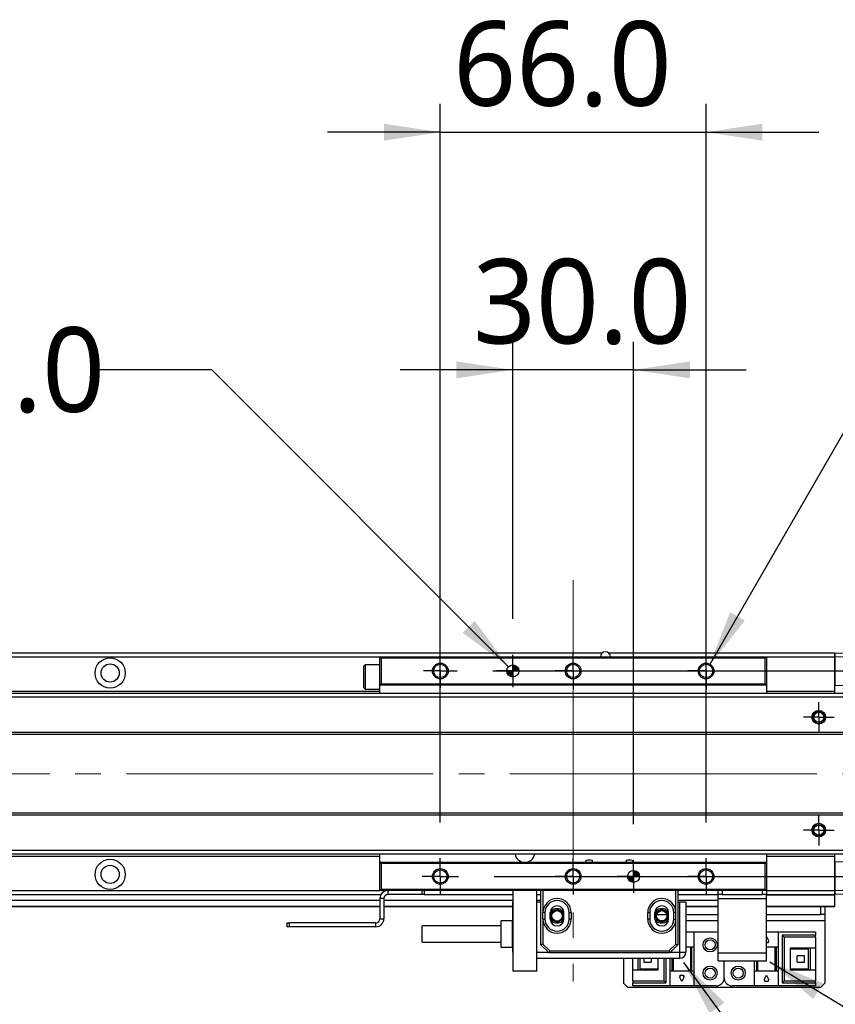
# Model space of a CAD drawing. Header units: millimetres. Extents: x 35 to 2905, y -50 to 2044.
# Tile 14 of 27: x 1170 to 1373, y 1493 to 1737. Entities that reach past the tile are written whole.
import ezdxf

# ---------------------------------------------------------------- set-up
doc = ezdxf.new("R2010")
doc.units = ezdxf.units.MM
doc.header["$LTSCALE"] = 7
doc.linetypes.add('SLD-Center', pattern=[19.05, 15.24, -1.27, 1.27, -1.27])
doc.linetypes.add('SLD-Solid', pattern=[0])
doc.layers.add('DIMNS', color=7, linetype='SLD-Solid')
doc.styles.add('SLDTEXTSTYLE13', font='MSYH.TTC')
doc.styles.get("Standard").update_dxf_attribs({"font": 'MSYH.TTC'})
doc.dimstyles.new('SLDDIMSTYLE1', dxfattribs={"dimtxt": 21, "dimasz": 14, "dimexe": 0, "dimexo": 0.0625, "dimgap": 5.25, "dimtad": 2, "dimdec": 1, "dimrnd": 1e-09, "dimzin": 4, "dimdsep": 46, "dimtxsty": 'SLDTEXTSTYLE13', "dimsah": 1, "dimcen": 0.09, "dimadec": 0, "dimazin": 1, "dimtfac": 1, "dimtdec": 1, "dimtofl": 0, "dimtmove": 0, "dimatfit": 3, "dimfxl": 0, "dimfrac": 2, "dimtolj": 1, "dimtzin": 12, "dimarcsym": 0})
doc.dimstyles.new('SLDDIMSTYLE2', dxfattribs={"dimtxt": 21, "dimasz": 14, "dimexe": 0, "dimexo": 0.0625, "dimgap": 5.25, "dimtad": 2, "dimdec": 1, "dimrnd": 1e-09, "dimzin": 4, "dimdsep": 46, "dimtxsty": 'SLDTEXTSTYLE13', "dimsah": 1, "dimcen": 0.09, "dimadec": 0, "dimazin": 1, "dimtfac": 1, "dimtdec": 1, "dimtmove": 0, "dimatfit": 0, "dimfxl": 0, "dimfrac": 2, "dimtolj": 1, "dimtzin": 12, "dimarcsym": 0})
doc.dimstyles.new('SLDDIMSTYLE3', dxfattribs={"dimtxt": 0.18, "dimasz": 14, "dimexe": 0, "dimexo": 0.0625, "dimgap": 0, "dimtad": 0, "dimtih": 1, "dimtoh": 1, "dimdec": 0, "dimrnd": 1e-09, "dimzin": 0, "dimdsep": 46, "dimtxsty": 'Standard', "dimsah": 1, "dimcen": 0.09, "dimadec": 0, "dimazin": 0, "dimtfac": 14, "dimtdec": 0, "dimtofl": 0, "dimtmove": 0, "dimatfit": 3, "dimfxl": 0, "dimfrac": 2, "dimtolj": 1, "dimtzin": 0, "dimarcsym": 0})
doc.dimstyles.new('SLDDIMSTYLE5', dxfattribs={"dimtxt": 21, "dimasz": 14, "dimexe": 0, "dimexo": 0.0625, "dimgap": 5.25, "dimtad": 0, "dimtih": 1, "dimtoh": 1, "dimdec": 1, "dimrnd": 1e-09, "dimzin": 4, "dimdsep": 46, "dimtxsty": 'SLDTEXTSTYLE13', "dimsah": 1, "dimcen": 0, "dimadec": 0, "dimazin": 1, "dimtfac": 1, "dimtdec": 1, "dimtofl": 0, "dimtmove": 0, "dimatfit": 3, "dimfxl": 0, "dimfrac": 2, "dimtolj": 1, "dimtzin": 12, "dimarcsym": 0})
doc.dimstyles.new('SLDDIMSTYLE6', dxfattribs={"dimtxt": 21, "dimasz": 14, "dimexe": 0, "dimexo": 0.0625, "dimgap": 5.25, "dimtad": 0, "dimtih": 1, "dimtoh": 1, "dimdec": 6, "dimrnd": 1e-09, "dimzin": 12, "dimdsep": 46, "dimtxsty": 'SLDTEXTSTYLE13', "dimsah": 1, "dimcen": 0, "dimadec": 0, "dimazin": 3, "dimtfac": 1, "dimtdec": 1, "dimtofl": 0, "dimtmove": 0, "dimatfit": 3, "dimfxl": 0, "dimfrac": 2, "dimtolj": 1, "dimtzin": 12, "dimarcsym": 0})

# ---------------------------------------------------------------- blocks, each defined once
blk = doc.blocks.new('_D_10')
at = {"layer": 'DIMNS'}
for p, q in [((1478.37, 1575.65), (1478.37, 1603.65)), ((1287.82, 1575.65), (1485.37, 1575.65)), ((1478.37, 1575.65), (1478.37, 1524.65)), ((1288.12, 1524.65), (1485.37, 1524.65)), ((1478.37, 1524.65), (1478.37, 1496.65))]:
    blk.add_line(p, q, dxfattribs=at)
for points in [[(1478.37, 1575.65), (1480.47, 1589.65), (1476.27, 1589.65)], [(1478.37, 1524.65), (1476.27, 1510.65), (1480.47, 1510.65)]]:
    blk.add_solid(points, dxfattribs=at)
at = {"layer": 'DIMNS', "insert": (1450.82, 1523.23), "char_height": 21, "attachment_point": 1, "rotation": 90, "style": 'SLDTEXTSTYLE13'}
blk.add_mtext('51.0', dxfattribs=at)
blk = doc.blocks.new('_D_11')
at = {"layer": 'DIMNS'}
for p, q in [((1292.74, 1588.58), (1292.74, 1657.4)), ((1322.74, 1537.58), (1322.74, 1657.4)), ((1292.74, 1650.4), (1264.74, 1650.4)), ((1322.74, 1650.4), (1292.74, 1650.4)), ((1322.74, 1650.4), (1350.74, 1650.4))]:
    blk.add_line(p, q, dxfattribs=at)
for points in [[(1292.74, 1650.4), (1278.74, 1652.5), (1278.74, 1648.3)], [(1322.74, 1650.4), (1336.74, 1648.3), (1336.74, 1652.5)]]:
    blk.add_solid(points, dxfattribs=at)
at = {"layer": 'DIMNS', "insert": (1282.85, 1677.95), "char_height": 21, "attachment_point": 1, "style": 'SLDTEXTSTYLE13'}
blk.add_mtext('30.0', dxfattribs=at)
blk = doc.blocks.new('_D_12')
at = {"layer": 'DIMNS'}
for p, q in [((1274.74, 1538.03), (1274.74, 1716.41)), ((1340.74, 1538.03), (1340.74, 1716.41)), ((1274.74, 1709.41), (1246.74, 1709.41)), ((1274.74, 1709.41), (1340.74, 1709.41)), ((1340.74, 1709.41), (1368.74, 1709.41))]:
    blk.add_line(p, q, dxfattribs=at)
for points in [[(1274.74, 1709.41), (1260.74, 1711.51), (1260.74, 1707.31)], [(1340.74, 1709.41), (1354.74, 1707.31), (1354.74, 1711.51)]]:
    blk.add_solid(points, dxfattribs=at)
at = {"layer": 'DIMNS', "insert": (1277.96, 1736.97), "char_height": 21, "attachment_point": 1, "style": 'SLDTEXTSTYLE13'}
blk.add_mtext('66.0', dxfattribs=at)
blk = doc.blocks.new('SW_SYMBOL_HOLE_DEPTH')
at = {"layer": 'DIMNS', "color": 0}
for p, q in [((0, 6125), (5600, 6125)), ((2800, 6125), (2800, 525)), ((700, 3885), (2800, 525)), ((4900, 3885), (2800, 525))]:
    blk.add_line(p, q, dxfattribs=at)
blk = doc.blocks.new('_D_13')
at = {"layer": 'DIMNS'}
for p, q in [((1217.99, 1650.4), (1189.99, 1650.4)), ((1291.68, 1576.71), (1217.99, 1650.4))]:
    blk.add_line(p, q, dxfattribs=at)
blk.add_solid([(1291.68, 1576.71), (1283.27, 1588.09), (1280.3, 1585.12)], dxfattribs=at)
at = {"layer": 'DIMNS', "xscale": 0.003936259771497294, "yscale": 0.003936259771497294, "zscale": 0.003936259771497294}
blk.add_blockref('SW_SYMBOL_HOLE_DEPTH', (1115.04, 1636.49), dxfattribs=at)
at = {"layer": 'DIMNS', "char_height": 21, "attachment_point": 1, "style": 'SLDTEXTSTYLE13'}
for s, insert in [('2X ', (956.07, 1660.97)), ('%%c', (995.56, 1660.77)), (' 3.0 H7', (1028.01, 1660.97)), (' 5.0', (1145.78, 1660.97))]:
    blk.add_mtext(s, dxfattribs=dict(at, insert=insert))
blk = doc.blocks.new('_D_14')
at = {"layer": 'DIMNS'}
for p, q in [((1341.57, 1577.07), (1383.9, 1650.4)), ((1383.9, 1650.4), (1411.9, 1650.4))]:
    blk.add_line(p, q, dxfattribs=at)
blk.add_solid([(1341.57, 1577.07), (1350.39, 1588.15), (1346.75, 1590.25)], dxfattribs=at)
at = {"layer": 'DIMNS', "xscale": 0.003936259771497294, "yscale": 0.003936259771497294, "zscale": 0.003936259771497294}
blk.add_blockref('SW_SYMBOL_HOLE_DEPTH', (1499.49, 1636.49), dxfattribs=at)
at = {"layer": 'DIMNS', "char_height": 21, "attachment_point": 1, "style": 'SLDTEXTSTYLE13'}
for s, insert in [('6X  M4', (1411.9, 1660.97)), (' 8.0', (1530.23, 1660.97))]:
    blk.add_mtext(s, dxfattribs=dict(at, insert=insert))
blk = doc.blocks.new('_D_15')
at = {"layer": 'DIMNS', "color": 7}
for p, q in [((837.74, 1498.56), (837.74, 1352.37)), ((1307.74, 1489.7), (1307.74, 1352.37)), ((837.74, 1359.37), (1307.74, 1359.37))]:
    blk.add_line(p, q, dxfattribs=at)
for points in [[(837.74, 1359.37), (851.74, 1357.27), (851.74, 1361.47)], [(1307.74, 1359.37), (1293.74, 1361.47), (1293.74, 1357.27)]]:
    blk.add_solid(points, dxfattribs=at)
at = {"layer": 'DIMNS', "color": 7, "insert": (1039.58, 1386.93), "char_height": 21, "attachment_point": 1, "style": 'SLDTEXTSTYLE13'}
blk.add_mtext('470.0', dxfattribs=at)
blk = doc.blocks.new('SW_CENTERMARKSYMBOL_1')
at = {"layer": 'DIMNS', "color": 0}
for p, q in [((0, 2.54), (0, 3.79)), ((0, 0), (0, 2.54)), ((-2.54, 0), (-3.79, 0)), ((0, 0), (-2.54, 0)), ((0, 0), (0, -2.54)), ((0, 0), (2.54, 0)), ((2.54, 0), (3.79, 0)), ((0, -2.54), (0, -3.79))]:
    blk.add_line(p, q, dxfattribs=at)
blk = doc.blocks.new('SW_CENTERMARKSYMBOL_3')
at = {"layer": 'DIMNS', "color": 0}
for p, q in [((0, 2.54), (0, 3.79)), ((0, 0), (0, 2.54)), ((-2.54, 0), (-3.79, 0)), ((0, 0), (-2.54, 0)), ((0, 0), (0, -2.54)), ((0, 0), (2.54, 0)), ((2.54, 0), (3.79, 0)), ((0, -2.54), (0, -3.79))]:
    blk.add_line(p, q, dxfattribs=at)
blk = doc.blocks.new('SW_CENTERMARKSYMBOL_4')
at = {"layer": 'DIMNS', "color": 0}
for p, q in [((0, 2.54), (0, 4.19)), ((0, 0), (0, 2.54)), ((-2.54, 0), (-4.19, 0)), ((0, 0), (-2.54, 0)), ((0, 0), (0, -2.54)), ((0, 0), (2.54, 0)), ((2.54, 0), (4.19, 0)), ((0, -2.54), (0, -4.19))]:
    blk.add_line(p, q, dxfattribs=at)
blk = doc.blocks.new('SW_CENTERMARKSYMBOL_5')
at = {"layer": 'DIMNS', "color": 0}
for p, q in [((0, 2.54), (0, 4.04)), ((0, 0), (0, 2.54)), ((-2.54, 0), (-4.04, 0)), ((0, 0), (-2.54, 0)), ((0, 0), (0, -2.54)), ((0, 0), (2.54, 0)), ((2.54, 0), (4.04, 0)), ((0, -2.54), (0, -4.04))]:
    blk.add_line(p, q, dxfattribs=at)
blk = doc.blocks.new('SW_CENTERMARKSYMBOL_6')
at = {"layer": 'DIMNS', "color": 0}
for p, q in [((0, 2.54), (0, 4.49)), ((0, 0), (0, 2.54)), ((-2.54, 0), (-4.49, 0)), ((0, 0), (-2.54, 0)), ((0, 0), (0, -2.54)), ((0, 0), (2.54, 0)), ((2.54, 0), (4.49, 0)), ((0, -2.54), (0, -4.49))]:
    blk.add_line(p, q, dxfattribs=at)
blk = doc.blocks.new('SW_CENTERMARKSYMBOL_7')
at = {"layer": 'DIMNS', "color": 0}
for p, q in [((0, 2.54), (0, 4.49)), ((0, 0), (0, 2.54)), ((-2.54, 0), (-4.49, 0)), ((0, 0), (-2.54, 0)), ((0, 0), (0, -2.54)), ((0, 0), (2.54, 0)), ((2.54, 0), (4.49, 0)), ((0, -2.54), (0, -4.49))]:
    blk.add_line(p, q, dxfattribs=at)
blk = doc.blocks.new('SW_CENTERMARKSYMBOL_8')
at = {"layer": 'DIMNS', "color": 0}
for p, q in [((0, 2.54), (0, 4.49)), ((0, 0), (0, 2.54)), ((-2.54, 0), (-4.49, 0)), ((0, 0), (-2.54, 0)), ((0, 0), (0, -2.54)), ((0, 0), (2.54, 0)), ((2.54, 0), (4.49, 0)), ((0, -2.54), (0, -4.49))]:
    blk.add_line(p, q, dxfattribs=at)
blk = doc.blocks.new('SW_CENTERMARKSYMBOL_9')
at = {"layer": 'DIMNS', "color": 0}
for p, q in [((0, 2.54), (0, 4.49)), ((0, 0), (0, 2.54)), ((-2.54, 0), (-4.49, 0)), ((0, 0), (-2.54, 0)), ((0, 0), (0, -2.54)), ((0, 0), (2.54, 0)), ((2.54, 0), (4.49, 0)), ((0, -2.54), (0, -4.49))]:
    blk.add_line(p, q, dxfattribs=at)
blk = doc.blocks.new('SW_CENTERMARKSYMBOL_10')
at = {"layer": 'DIMNS', "color": 0}
for p, q in [((0, 2.54), (0, 4.04)), ((0, 0), (0, 2.54)), ((-2.54, 0), (-4.04, 0)), ((0, 0), (-2.54, 0)), ((0, 0), (0, -2.54)), ((0, 0), (2.54, 0)), ((2.54, 0), (4.04, 0)), ((0, -2.54), (0, -4.04))]:
    blk.add_line(p, q, dxfattribs=at)
blk = doc.blocks.new('SW_CENTERMARKSYMBOL_11')
at = {"layer": 'DIMNS', "color": 0}
for p, q in [((0, 2.54), (0, 4.49)), ((0, 0), (0, 2.54)), ((-2.54, 0), (-4.49, 0)), ((0, 0), (-2.54, 0)), ((0, 0), (0, -2.54)), ((0, 0), (2.54, 0)), ((2.54, 0), (4.49, 0)), ((0, -2.54), (0, -4.49))]:
    blk.add_line(p, q, dxfattribs=at)
blk = doc.blocks.new('SW_DOWELSYMBOL_0')
at = {"linetype": 'SLD-Solid', "lineweight": 18}
h = blk.add_hatch(color=0, dxfattribs=at)
edge = h.paths.add_edge_path(flags=0)
edge.add_arc((0, 0), 1.5, 180, 270)
edge.add_line((0, -1.5), (0, 0))
edge.add_line((0, 0), (-1.5, 0))
h = blk.add_hatch(color=0, dxfattribs=at)
edge = h.paths.add_edge_path(flags=0)
edge.add_arc((0, 0), 1.5, 0, 90)
edge.add_line((0, 1.5), (0, 0))
edge.add_line((0, 0), (1.5, 0))
at = {"layer": 'DIMNS', "color": 0}
blk.add_circle((0, 0), 1.5, dxfattribs=at)
blk = doc.blocks.new('SW_DOWELSYMBOL_1')
at = {"linetype": 'SLD-Solid', "lineweight": 18}
h = blk.add_hatch(color=0, dxfattribs=at)
edge = h.paths.add_edge_path(flags=0)
edge.add_arc((0, 0), 1.5, 180, 270)
edge.add_line((0, -1.5), (0, 0))
edge.add_line((0, 0), (-1.5, 0))
h = blk.add_hatch(color=0, dxfattribs=at)
edge = h.paths.add_edge_path(flags=0)
edge.add_arc((0, 0), 1.5, 0, 90)
edge.add_line((0, 1.5), (0, 0))
edge.add_line((0, 0), (1.5, 0))
at = {"layer": 'DIMNS', "color": 0}
blk.add_circle((0, 0), 1.5, dxfattribs=at)

msp = doc.modelspace()

# ---------------------------------------------------------------- linework, layer by layer
at = {"color": 7, "linetype": 'SLD-Solid', "lineweight": 25}
for p, q in [((846.4941307, 1580.1455366), (1314.994119, 1580.1455366)), ((1259.74413, 1579.1455364), (1260.0441201, 1578.8455369)), ((1259.74413, 1579.1455364), (1355.7441159, 1579.1455364)), ((1259.74413, 1572.1455372), (1259.74413, 1579.1455364)), ((1316.4941295, 1580.1455366), (1372.7441354, 1580.1455366)), ((1355.4441257, 1578.8455369), (1355.7441159, 1579.1455364)), ((1355.7441159, 1579.1455364), (1355.7441159, 1572.1455372)), ((1372.7441354, 1579.1455364), (1372.7441354, 1580.1455366)), ((1372.7441354, 1580.1455366), (1381.9580897, 1579.9847065)), ((1372.7441354, 1580.1455366), (1372.7441354, 1579.1456873)), ((1381.9580897, 1578.9848591), (1372.7441354, 1579.1456873)), ((1372.7441354, 1579.1456873), (1372.7441354, 1572.1452335)), ((1372.7441354, 1572.1452335), (1372.7441354, 1579.1455364)), ((1256.0441269, 1577.145538), (1255.7441219, 1576.8455366)), ((1255.7441219, 1571.4455365), (1255.7441219, 1576.8455366)), ((1259.74413, 1577.145538), (1256.0441269, 1577.145538)), ((1256.0441269, 1577.145538), (1256.0441269, 1571.1463137)), ((1260.0441201, 1578.8455369), (1260.0441201, 1572.4455366)), ((1355.4441257, 1578.8455369), (1260.0441201, 1578.8455369)), ((1355.4441257, 1572.4455366), (1355.4441257, 1578.8455369)), ((1259.74413, 1572.1455372), (1260.0441201, 1572.4455366)), ((1355.7441159, 1572.1455372), (1259.74413, 1572.1455372)), ((1259.74413, 1570.1455368), (1259.74413, 1572.1455372)), ((1260.0441201, 1572.4455366), (1355.4441257, 1572.4455366)), ((1355.4441257, 1572.4455366), (1355.7441159, 1572.1455372)), ((1355.7441159, 1572.1455372), (1355.7441159, 1570.1455368)), ((1372.7441354, 1570.1455368), (1372.7441354, 1572.1452335)), ((1372.7441354, 1572.1452335), (1381.9580897, 1571.9844016)), ((764.9941369, 1570.1455368), (1380.4941102, 1570.1455368)), ((885.7441171, 1570.6455378), (1259.74413, 1570.6455378)), ((1255.7441219, 1571.4455365), (1256.0441269, 1571.145537)), ((1256.0441269, 1571.1463137), (1256.0441269, 1571.145537)), ((1256.0441269, 1571.145537), (1259.74413, 1571.145537)), ((1355.7441159, 1570.6455378), (1372.7441354, 1570.6455378)), ((1380.4941102, 1569.1455367), (764.9941369, 1569.1455367)), ((764.9941369, 1560.4455375), (1380.4941102, 1560.4455375)), ((1380.4941102, 1559.8455376), (764.9941369, 1559.8455376)), ((764.9941369, 1540.445537), (1380.4941102, 1540.445537)), ((1380.4941102, 1539.8455371), (764.9941369, 1539.8455371)), ((764.9941369, 1531.1455379), (1380.4941102, 1531.1455379)), ((1380.4941102, 1530.1455377), (764.9941369, 1530.1455377)), ((885.7441171, 1529.6455367), (1259.74413, 1529.6455367)), ((1259.74413, 1528.1455374), (1259.74413, 1530.1455377)), ((1259.74413, 1528.1455374), (1260.0441201, 1527.8455379)), ((1259.74413, 1528.1455374), (1355.7441159, 1528.1455374)), ((1259.74413, 1521.1455381), (1259.74413, 1528.1455374)), ((1260.0441201, 1527.8455379), (1260.0441201, 1521.4455376)), ((1355.4441257, 1527.8455379), (1260.0441201, 1527.8455379)), ((1310.9941258, 1528.1455374), (1310.9941258, 1528.6455365)), ((1312.4941214, 1528.6455365), (1312.4941214, 1528.1455374)), ((1320.9941163, 1528.1455374), (1320.9941163, 1528.6455365)), ((1322.4941267, 1528.6455365), (1322.4941267, 1528.1455374)), ((1355.4441257, 1527.8455379), (1355.7441159, 1528.1455374)), ((1355.4441257, 1521.4455376), (1355.4441257, 1527.8455379)), ((1355.7441159, 1530.1455377), (1355.7441159, 1528.1455374)), ((1355.7441159, 1529.6455367), (1372.7441354, 1529.6455367)), ((1355.7441159, 1528.1455374), (1355.7441159, 1521.1455381)), ((1372.7441354, 1528.145841), (1372.7441354, 1530.1455377)), ((1381.9580897, 1528.306673), (1372.7441354, 1528.145841)), ((1372.7441354, 1521.1455381), (1372.7441354, 1528.145841)), ((1372.7441354, 1528.145841), (1372.7441354, 1521.1453872)), ((1259.74413, 1521.1455381), (1260.0441201, 1521.4455376)), ((1355.7441159, 1521.1455381), (1259.74413, 1521.1455381)), ((1260.0441201, 1521.4455376), (1355.4441257, 1521.4455376)), ((1261.7441191, 1521.1455381), (1261.7441191, 1520.1455379)), ((1270.2441289, 1520.1455379), (1270.2441289, 1521.1455381)), ((1270.7441225, 1521.1455381), (1270.7441225, 1520.1455379)), ((1292.7441223, 1521.1455381), (1292.7441223, 1501.1455386)), ((1298.7441196, 1501.1455386), (1298.7441196, 1521.1455381)), ((1299.7441216, 1507.6455368), (1299.7441216, 1521.1455381)), ((1300.2441301, 1521.1455381), (1300.2441301, 1515.6455381)), ((1333.2441374, 1515.6455381), (1333.2441374, 1521.1455381)), ((1333.7441309, 1521.1455381), (1333.7441309, 1507.6455368)), ((1343.7441214, 1520.1455379), (1343.7441214, 1521.1455381)), ((1344.7441383, 1521.1455381), (1344.7441383, 1520.1455379)), ((1354.7441288, 1520.1455379), (1354.7441288, 1521.1455381)), ((1355.4441257, 1521.4455376), (1355.7441159, 1521.1455381)), ((1355.7441159, 1521.1455381), (1355.7441159, 1520.1455379)), ((1372.7441354, 1521.1453872), (1381.9580897, 1521.3062155)), ((1372.7441354, 1520.1455379), (1372.7441354, 1521.1455381)), ((1372.7441354, 1521.1453872), (1372.7441354, 1520.1455379)), ((863.7441172, 1520.1455379), (1260.0120677, 1520.1455379)), ((1259.74413, 1518.6455368), (888.5441198, 1518.6455368)), ((1260.7441171, 1519.1455378), (1259.74413, 1519.1455378)), ((1259.74413, 1519.1455378), (1259.74413, 1514.1455388)), ((1260.7441171, 1519.1455378), (1260.7441171, 1514.1455388)), ((1292.7441223, 1518.6455368), (1260.7441171, 1518.6455368)), ((1270.2441289, 1520.1455379), (1261.7441191, 1520.1455379)), ((1270.7441225, 1520.1455379), (1270.2441289, 1520.1455379)), ((1270.7441225, 1520.1455379), (1292.7441223, 1520.1455379)), ((1292.7441223, 1505.8455362), (1292.7441223, 1518.3455391)), ((1298.7441196, 1520.1455379), (1299.7441216, 1520.1455379)), ((1299.7441216, 1518.6455368), (1298.7441196, 1518.6455368)), ((1298.7441196, 1518.3455391), (1299.7441216, 1518.3455391)), ((1333.7441309, 1520.1455379), (1343.7441214, 1520.1455379)), ((1343.7441214, 1518.6455368), (1333.7441309, 1518.6455368)), ((1333.7441309, 1518.3455391), (1334.2441245, 1518.3455391)), ((1334.2441245, 1505.8455362), (1334.2441245, 1518.3455391)), ((1335.744135, 1518.3455391), (1335.744135, 1505.8455362)), ((1344.7441383, 1520.1455379), (1343.7441214, 1520.1455379)), ((1343.7441214, 1519.1455378), (1343.7441214, 1520.1455379)), ((1343.7441214, 1519.1455378), (1355.7441159, 1519.1455378)), ((1343.7441214, 1505.6455365), (1343.7441214, 1519.1455378)), ((1344.7441383, 1520.1455379), (1354.7441288, 1520.1455379)), ((1355.7441159, 1520.1455379), (1354.7441288, 1520.1455379)), ((1355.7441159, 1520.1455379), (1372.7441354, 1520.1455379)), ((1355.7441159, 1519.1455378), (1355.7441159, 1520.1455379)), ((1355.7441159, 1505.6455365), (1355.7441159, 1519.1455378)), ((1381.9580897, 1520.306368), (1372.7441354, 1520.1455379)), ((1372.7441354, 1520.0576695), (1372.7441354, 1520.1455379)), ((1372.7441354, 1517.2334059), (1372.7441354, 1520.0576695)), ((888.7441232, 1517.1455375), (1259.74413, 1517.1455375)), ((1260.7441171, 1517.1455375), (1292.7441223, 1517.1455375)), ((1300.2441301, 1514.0455371), (1300.2441301, 1515.6455381)), ((1300.7441236, 1515.6455381), (1300.2441301, 1515.6455381)), ((1300.7441236, 1515.6455381), (1300.7441236, 1514.0455371)), ((1302.0441307, 1514.0455371), (1302.0441307, 1515.6455381)), ((1305.4441287, 1514.0455371), (1305.4441287, 1515.6455381)), ((1306.7441209, 1515.6455381), (1307.2441294, 1515.6455381)), ((1306.7441209, 1514.0455371), (1306.7441209, 1515.6455381)), ((1307.2441294, 1515.6455381), (1307.2441294, 1514.0455371)), ((1326.2441381, 1514.0455371), (1326.2441381, 1515.6455381)), ((1326.2441381, 1515.6455381), (1326.7441316, 1515.6455381)), ((1326.7441316, 1515.6455381), (1326.7441316, 1514.0455371)), ((1328.0441089, 1514.0455371), (1328.0441089, 1515.6455381)), ((1331.4441367, 1514.0455371), (1331.4441367, 1515.6455381)), ((1333.2441374, 1515.6455381), (1332.744114, 1515.6455381)), ((1332.744114, 1514.0455371), (1332.744114, 1515.6455381)), ((1333.2441374, 1514.0455371), (1333.2441374, 1515.6455381)), ((1335.744135, 1517.1455375), (1343.7441214, 1517.1455375)), ((1355.7441159, 1517.1455375), (1372.7441354, 1517.1455375)), ((1369.2441209, 1515.1455371), (1369.2441209, 1517.1455375)), ((1370.2441378, 1517.1455375), (1370.2441378, 1515.1455371)), ((1372.7441354, 1517.1455375), (1372.7441354, 1517.2334059)), ((1236.7441281, 1512.1455385), (1236.7441281, 1513.1455368)), ((1236.7441281, 1513.1455368), (1237.2441216, 1513.1455368)), ((1237.2441216, 1513.1455368), (1237.2441216, 1512.1455385)), ((1258.7441279, 1513.1455368), (1237.2441216, 1513.1455368)), ((1258.7441279, 1512.1455385), (1258.7441279, 1513.1455368)), ((1259.74413, 1514.1455388), (1260.7441171, 1514.1455388)), ((1292.6941289, 1513.595537), (1289.7441163, 1513.595537)), ((1289.7441163, 1513.595537), (1289.7441163, 1507.0955387)), ((1292.6941289, 1507.0955387), (1292.6941289, 1513.595537)), ((1292.7441223, 1513.1705372), (1292.6941289, 1513.1705372)), ((1300.2441301, 1514.0455371), (1300.2441301, 1507.8526443)), ((1300.2441301, 1514.0455371), (1300.7441236, 1514.0455371)), ((1307.2441294, 1514.0455371), (1306.7441209, 1514.0455371)), ((1326.7441316, 1514.0455371), (1326.2441381, 1514.0455371)), ((1328.4792228, 1515.1455371), (1331.0090228, 1515.1455371)), ((1332.744114, 1514.0455371), (1333.2441374, 1514.0455371)), ((1333.2441374, 1507.8526443), (1333.2441374, 1514.0455371)), ((1335.744135, 1515.1455371), (1343.7441214, 1515.1455371)), ((1355.7441159, 1515.1455371), (1369.2441209, 1515.1455371)), ((1370.2441378, 1515.1455371), (1369.2441209, 1515.1455371)), ((1370.2441378, 1515.1455371), (1370.2441378, 1513.6455378)), ((1370.2441378, 1513.6455378), (1370.2441378, 1498.1455362)), ((1237.2441216, 1512.1455385), (1236.7441281, 1512.1455385)), ((1258.7441279, 1512.1455385), (1237.2441216, 1512.1455385)), ((1289.7441163, 1512.395539), (1270.2441289, 1512.395539)), ((1270.2441289, 1510.3455378), (1270.2441289, 1512.395539)), ((1335.744135, 1510.8455388), (1337.7441092, 1510.8455388)), ((1337.7441092, 1510.8455388), (1337.7441092, 1507.1455395)), ((1337.7441092, 1510.8455388), (1343.2441278, 1510.8455388)), ((1355.7441159, 1510.8455388), (1358.7441369, 1510.8455388)), ((1358.7441369, 1507.1455395), (1358.7441369, 1510.8455388)), ((1358.7441369, 1510.8455388), (1367.9441138, 1510.8455388)), ((1367.9441138, 1510.8455388), (1367.9441138, 1510.0455365)), ((1270.2441289, 1508.2955367), (1270.2441289, 1510.3455378)), ((1270.2441289, 1508.2955367), (1289.7441163, 1508.2955367)), ((1355.7441159, 1509.7455388), (1356.3441261, 1508.5455372)), ((1356.1441227, 1508.5455372), (1356.1441227, 1508.1455378)), ((1356.3441261, 1508.5455372), (1356.1441227, 1508.5455372)), ((1367.9441138, 1510.0455365), (1359.6441372, 1510.0455365)), ((1359.6441372, 1510.0455365), (1360.1441308, 1509.5455392)), ((1359.6441372, 1510.0455365), (1359.6441372, 1498.2455379)), ((1367.9441138, 1509.5455392), (1360.1441308, 1509.5455392)), ((1360.1441308, 1509.5455392), (1360.1441308, 1498.7455389)), ((1367.9441138, 1509.5455392), (1367.9441138, 1510.0455365)), ((1367.9441138, 1509.5455392), (1367.9441138, 1506.9455362)), ((1289.7441163, 1507.0955387), (1292.6941289, 1507.0955387)), ((1292.6941289, 1507.5205384), (1292.7441223, 1507.5205384)), ((1300.2441301, 1507.8526443), (1299.7441216, 1507.6455368)), ((1301.7441257, 1505.6455365), (1299.7441216, 1507.6455368)), ((1300.2441301, 1507.8526443), (1301.9512369, 1506.1455375)), ((1301.9512369, 1506.1455375), (1301.7441257, 1505.6455365)), ((1301.9512369, 1506.1455375), (1331.5370305, 1506.1455375)), ((1331.5370305, 1506.1455375), (1333.2441374, 1507.8526443)), ((1331.5370305, 1506.1455375), (1331.7441269, 1505.6455365)), ((1333.7441309, 1507.6455368), (1331.7441269, 1505.6455365)), ((1333.2441374, 1507.8526443), (1333.7441309, 1507.6455368)), ((1334.2441245, 1505.8455362), (1335.744135, 1505.8455362)), ((1334.2441245, 1504.3455368), (1334.2441245, 1505.8455362)), ((1335.744135, 1507.1455395), (1337.7441092, 1507.1455395)), ((1336.9441255, 1501.1455386), (1336.9441255, 1507.1455395)), ((1337.2441157, 1501.1455386), (1337.2441157, 1507.1455395)), ((1337.7441092, 1507.1455395), (1337.7441092, 1501.1455386)), ((1356.1441227, 1508.1455378), (1355.7441159, 1508.1455378)), ((1355.7441159, 1507.1455395), (1358.7441369, 1507.1455395)), ((1357.9441233, 1501.1455386), (1357.9441233, 1507.1455395)), ((1358.2441135, 1501.1455386), (1358.2441135, 1507.1455395)), ((1358.7441369, 1501.1455386), (1358.7441369, 1507.1455395)), ((1361.7441281, 1506.9455362), (1367.9441138, 1506.9455362)), ((1361.7441281, 1501.3455382), (1361.7441281, 1506.9455362)), ((1366.1441131, 1506.5955377), (1361.7441281, 1506.5955377)), ((1366.1441131, 1506.9455362), (1366.1441131, 1506.5955377)), ((1366.1441131, 1506.5955377), (1366.1441131, 1501.6955367)), ((1366.6441365, 1506.9455362), (1366.6441365, 1501.3455382)), ((1367.9441138, 1506.9455362), (1367.9441138, 1501.3455382)), ((1298.7441196, 1504.3455368), (1334.2441245, 1504.3455368)), ((1331.7441269, 1505.6455365), (1301.7441257, 1505.6455365)), ((1320.2441259, 1504.3455368), (1320.2441259, 1498.1455362)), ((1322.5441201, 1501.3455382), (1322.5441201, 1504.3455368)), ((1323.8441272, 1501.3455382), (1323.8441272, 1504.3455368)), ((1324.3441208, 1501.6955367), (1324.3441208, 1504.3455368)), ((1325.3041132, 1504.3455368), (1325.3041132, 1503.3455385)), ((1327.1441384, 1504.3455368), (1327.1441384, 1503.3455385)), ((1328.7441357, 1504.3455368), (1328.7441357, 1501.3455382)), ((1330.344133, 1498.7455389), (1330.344133, 1504.3455368)), ((1330.8441265, 1498.2455379), (1330.8441265, 1504.3455368)), ((1331.7441269, 1504.3455368), (1331.7441269, 1501.1455386)), ((1332.2441204, 1504.3455368), (1332.2441204, 1501.1455386)), ((1332.5441106, 1504.3455368), (1332.5441106, 1501.1455386)), ((1343.7441214, 1505.6455365), (1355.7441159, 1505.6455365)), ((1343.7441214, 1503.6455362), (1343.7441214, 1505.6455365)), ((1343.7441214, 1503.6455362), (1355.7441159, 1503.6455362)), ((1345.2441319, 1499.4455396), (1345.2441319, 1503.6455362)), ((1352.7441247, 1501.1455386), (1352.7441247, 1503.6455362)), ((1353.2441183, 1503.6455362), (1353.2441183, 1501.1455386)), ((1353.5441383, 1503.6455362), (1353.5441383, 1501.1455386)), ((1355.7441159, 1503.6455362), (1355.7441159, 1505.6455365)), ((1363.3441253, 1503.3455385), (1363.3441253, 1504.9455395)), ((1365.1841207, 1504.9455395), (1363.3441253, 1504.9455395)), ((1365.1841207, 1503.3455385), (1365.1841207, 1504.9455395)), ((1298.7441196, 1501.1455386), (1292.7441223, 1501.1455386)), ((1328.7441357, 1501.3455382), (1322.5441201, 1501.3455382)), ((1322.5441201, 1498.7455389), (1322.5441201, 1501.3455382)), ((1324.3441208, 1501.3455382), (1324.3441208, 1501.6955367)), ((1324.3441208, 1501.6955367), (1328.7441357, 1501.6955367)), ((1325.3041132, 1503.3455385), (1327.1441384, 1503.3455385)), ((1331.7441269, 1501.1455386), (1331.7441269, 1497.4455393)), ((1337.7441092, 1501.1455386), (1331.7441269, 1501.1455386)), ((1337.7441092, 1501.1455386), (1337.7441092, 1497.4455393)), ((1352.7441247, 1497.4455393), (1352.7441247, 1501.1455386)), ((1358.7441369, 1501.1455386), (1352.7441247, 1501.1455386)), ((1358.7441369, 1497.4455393), (1358.7441369, 1501.1455386)), ((1361.7441281, 1501.6955367), (1366.1441131, 1501.6955367)), ((1367.9441138, 1501.3455382), (1361.7441281, 1501.3455382)), ((1363.3441253, 1503.3455385), (1365.1841207, 1503.3455385)), ((1366.1441131, 1501.6955367), (1366.1441131, 1501.3455382)), ((1367.9441138, 1501.3455382), (1367.9441138, 1498.7455389)), ((1322.5441201, 1498.7455389), (1330.344133, 1498.7455389)), ((1322.5441201, 1498.7455389), (1322.5441201, 1498.2455379)), ((1330.8441265, 1498.2455379), (1330.344133, 1498.7455389)), ((1334.1441377, 1499.7455372), (1334.3441113, 1499.7455372)), ((1334.744118, 1498.5455392), (1334.1441377, 1499.7455372)), ((1334.3441113, 1500.1455365), (1335.1441248, 1500.1455365)), ((1334.3441113, 1499.7455372), (1334.3441113, 1500.1455365)), ((1335.3441282, 1499.7455372), (1334.744118, 1498.5455392)), ((1335.1441248, 1500.1455365), (1335.1441248, 1499.7455372)), ((1335.1441248, 1499.7455372), (1335.3441282, 1499.7455372)), ((1355.1441355, 1498.9455386), (1355.7441159, 1500.1455365)), ((1355.3441091, 1498.9455386), (1355.1441355, 1498.9455386)), ((1355.3441091, 1498.5455392), (1355.3441091, 1498.9455386)), ((1356.1441227, 1498.5455392), (1355.3441091, 1498.5455392)), ((1355.7441159, 1500.1455365), (1356.3441261, 1498.9455386)), ((1356.1441227, 1498.9455386), (1356.1441227, 1498.5455392)), ((1356.3441261, 1498.9455386), (1356.1441227, 1498.9455386)), ((1360.1441308, 1498.7455389), (1359.6441372, 1498.2455379)), ((1360.1441308, 1498.7455389), (1367.9441138, 1498.7455389)), ((1367.9441138, 1498.2455379), (1367.9441138, 1498.7455389)), ((1320.2441259, 1498.1455362), (1321.2441279, 1497.1455379)), ((1321.2441279, 1497.1455379), (1369.2441209, 1497.1455379)), ((1322.5441201, 1498.2455379), (1330.8441265, 1498.2455379)), ((1322.5441201, 1497.4455393), (1322.5441201, 1498.2455379)), ((1331.7441269, 1497.4455393), (1322.5441201, 1497.4455393)), ((1337.7441092, 1497.4455393), (1331.7441269, 1497.4455393)), ((1343.2441278, 1497.4455393), (1337.7441092, 1497.4455393)), ((1352.7441247, 1497.4455393), (1347.2441359, 1497.4455393)), ((1358.7441369, 1497.4455393), (1352.7441247, 1497.4455393)), ((1367.9441138, 1497.4455393), (1358.7441369, 1497.4455393)), ((1359.6441372, 1498.2455379), (1367.9441138, 1498.2455379)), ((1367.9441138, 1498.2455379), (1367.9441138, 1497.4455393)), ((1369.2441209, 1497.1455379), (1370.2441378, 1498.1455362))]:
    msp.add_line(p, q, dxfattribs=at)
at = {"color": 8, "linetype": 'SLD-Solid', "lineweight": 25}
for p, q in [((885.7441171, 1579.1455364), (1259.74413, 1579.1455364)), ((1355.7441159, 1579.1455364), (1372.7441354, 1579.1455364)), ((885.7441171, 1521.1455381), (1259.74413, 1521.1455381)), ((1355.7441159, 1521.1455381), (1372.7441354, 1521.1455381)), ((1355.7441159, 1520.0576695), (1372.7441354, 1520.0576695)), ((888.7441232, 1517.2334059), (1259.74413, 1517.2334059)), ((1260.7441171, 1517.2334059), (1292.7441223, 1517.2334059)), ((1335.744135, 1517.2334059), (1343.7441214, 1517.2334059)), ((1355.7441159, 1517.2334059), (1372.7441354, 1517.2334059)), ((1330.2441164, 1513.6455378), (1329.2441292, 1513.6455378)), ((1343.7441214, 1513.6455378), (1335.744135, 1513.6455378)), ((1370.2441378, 1513.6455378), (1355.7441159, 1513.6455378)), ((1298.7441196, 1505.8455362), (1301.5441223, 1505.8455362)), ((1331.9441302, 1505.8455362), (1334.2441245, 1505.8455362))]:
    msp.add_line(p, q, dxfattribs=at)
at = {"color": 7, "linetype": 'SLD-Solid', "lineweight": 25, "flags": 128}
msp.add_lwpolyline([(1343.2441278, 1510.8455388), (1343.6342998, 1510.8071087), (1343.7441214, 1510.7820301)], dxfattribs=at)
at = {"color": 7, "linetype": 'SLD-Solid', "lineweight": 25}
for centre, radius in [((1192.7441235, 1575.1455373), 3.75), ((1192.7441235, 1575.1455373), 2.25), ((1274.7441235, 1575.6455373), 1.95), ((1274.7441235, 1575.6455373), 1.65), ((1292.7441235, 1575.6455373), 1.5), ((1307.7441235, 1575.6455373), 1.95), ((1307.7441235, 1575.6455373), 1.65), ((1340.7441235, 1575.6455373), 1.95), ((1340.7441235, 1575.6455373), 1.65), ((1368.7441235, 1564.1455373), 1.7), ((1368.7441235, 1564.1455373), 1.55), ((1368.7441235, 1564.1455373), 1.25), ((1368.7441235, 1536.1455373), 1.7), ((1368.7441235, 1536.1455373), 1.55), ((1368.7441235, 1536.1455373), 1.25), ((1192.7441235, 1525.1455373), 3.75), ((1192.7441235, 1525.1455373), 2.25), ((1274.7441235, 1524.6455373), 1.95), ((1274.7441235, 1524.6455373), 1.65), ((1307.7441235, 1524.6455373), 1.95), ((1307.7441235, 1524.6455373), 1.65), ((1322.7441235, 1524.6455373), 1.5), ((1340.7441235, 1524.6455373), 1.95), ((1340.7441235, 1524.6455373), 1.65), ((1303.7441235, 1514.8455376), 1.55), ((1303.7441235, 1514.8455376), 1.3), ((1329.7441235, 1514.8455376), 1.55), ((1329.7441235, 1514.8455376), 1.3), ((1341.7441235, 1507.6455378), 1.75), ((1341.7441235, 1507.6455378), 1.25), ((1341.7441235, 1500.6455378), 1.75), ((1341.7441235, 1500.6455378), 1.25), ((1348.7441235, 1500.6455378), 1.75), ((1348.7441235, 1500.6455378), 1.25)]:
    msp.add_circle(centre, radius, dxfattribs=at)
for centre, radius, start, end in [((1315.7441235, 1579.1455373), 1.25, 0, 180), ((1295.7441235, 1530.6455373), 2.5, 191.536959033, 270), ((1295.7441235, 1530.6455373), 2.5, 270, 348.463040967), ((1261.7441235, 1519.1455373), 2, 90, 180), ((1261.7441235, 1519.1455373), 1, 90, 180), ((1303.7441235, 1515.6455373), 3.5, 0, 180), ((1303.7441235, 1515.6455373), 3, 0, 180), ((1329.7441235, 1515.6455373), 3.5, 0, 180), ((1329.7441235, 1515.6455373), 3, 0, 180), ((1303.7441235, 1515.6455373), 1.7, 0, 180), ((1329.7441235, 1515.6455373), 1.7, 0, 180), ((1258.7441235, 1514.1455373), 1, 270, 0), ((1258.7441235, 1514.1455373), 2, 270, 0), ((1303.7441235, 1514.0455373), 3.5, 180, 0), ((1303.7441235, 1514.0455373), 3, 180, 0), ((1303.7441235, 1514.0455373), 1.7, 180, 0), ((1329.7441235, 1514.0455373), 3.5, 180, 0), ((1329.7441235, 1514.0455373), 3, 180, 0), ((1329.7441235, 1514.0455373), 1.7, 180, 0), ((1334.2441235, 1505.8455376), 1.5, 270, 0), ((1343.2441235, 1499.4455378), 2, 270, 0), ((1347.2441235, 1499.4455378), 2, 180, 270)]:
    msp.add_arc(centre, radius, start, end, dxfattribs=at)
for points, knots in [([(1310.9941258, 1528.6455365), (1311.0053808, 1528.6495557), (1311.2262486, 1528.7284274), (1311.7101535, 1528.8502015), (1312.2134775, 1528.7450804), (1312.4730923, 1528.6529955), (1312.4941214, 1528.6455365)], [0, 0, 0, 0, 0.023430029, 0.4597877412, 0.9562421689, 1, 1, 1, 1]), ([(1320.9941163, 1528.6455365), (1321.0053713, 1528.6495557), (1321.2262391, 1528.7284274), (1321.7101487, 1528.8502012), (1322.2134783, 1528.7450821), (1322.4730976, 1528.6529955), (1322.4941267, 1528.6455365)], [0, 0, 0, 0, 0.0234298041, 0.4597833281, 0.9562425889, 1, 1, 1, 1]), ([(1334.2441245, 1518.3455391), (1334.4406783, 1518.3455391), (1334.8337888, 1518.3455391), (1335.3296159, 1518.3455391), (1335.6764632, 1518.3455391), (1335.7215775, 1518.3455391), (1335.744135, 1518.3455391)], [0, 0, 0, 0, 0.2499989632, 0.5000013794, 0.7499976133, 1, 1, 1, 1]), ([(1302.0441307, 1515.5672363), (1302.1599481, 1515.7752931), (1302.3942968, 1516.1962822), (1303.0208396, 1516.5976519), (1303.7441249, 1516.7444803), (1304.46741, 1516.5976496), (1305.0939471, 1516.1962785), (1305.3283057, 1515.7752927), (1305.4441287, 1515.5672363)], [0, 0, 0, 0, 0.1641032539, 0.3320518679, 0.5000007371, 0.6679462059, 0.8358948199, 1, 1, 1, 1]), ([(1328.1403406, 1515.7112523), (1328.2292059, 1515.8669572), (1328.4386202, 1516.2338815), (1329.0227059, 1516.5960656), (1329.7436234, 1516.7449049), (1330.4675371, 1516.5975366), (1331.093907, 1516.1963025), (1331.3282973, 1515.7753015), (1331.4441367, 1515.5672363)], [0, 0, 0, 0, 0.129005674, 0.3040064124, 0.4790038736, 0.6540013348, 0.8290020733, 1, 1, 1, 1]), ([(1305.347897, 1513.979823), (1305.2590372, 1513.8241177), (1305.0496341, 1513.4571894), (1304.4655454, 1513.0950101), (1303.7446244, 1512.9461705), (1303.0207063, 1513.0935367), (1302.3943292, 1513.4947655), (1302.1599589, 1513.915773), (1302.0441307, 1514.123839)], [0, 0, 0, 0, 0.1290039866, 0.3040051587, 0.4790030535, 0.6540044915, 0.8290056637, 1, 1, 1, 1]), ([(1331.347905, 1513.979823), (1331.2590397, 1513.824118), (1331.0496254, 1513.4571937), (1330.4655397, 1513.0950096), (1329.7446222, 1512.9461704), (1329.0207085, 1513.0935387), (1328.3943386, 1513.4947728), (1328.1599483, 1513.9157738), (1328.0441089, 1514.123839)], [0, 0, 0, 0, 0.129005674, 0.3040064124, 0.4790038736, 0.6540013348, 0.8290020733, 1, 1, 1, 1])]:
    msp.add_open_spline(points, degree=3, knots=knots, dxfattribs=at)
at = {"layer": 'DIMNS', "linetype": 'SLD-Center', "lineweight": 18, "ltscale": 0.714286}
for p, q in [((1307.7441235, 1598.1955373), (1307.7441235, 1498.5883663)), ((720.5441235, 1550.1455373), (1424.9441235, 1550.1455373))]:
    msp.add_line(p, q, dxfattribs=at)

# ---------------------------------------------------------------- block references
at = {"layer": 'DIMNS'}
for name, p in [('SW_CENTERMARKSYMBOL_4', (1274.7441235, 1575.6455373)), ('SW_CENTERMARKSYMBOL_5', (1292.7441235, 1575.6455373)), ('SW_CENTERMARKSYMBOL_6', (1307.7441235, 1575.6455373)), ('SW_CENTERMARKSYMBOL_7', (1340.7441235, 1575.6455373)), ('SW_DOWELSYMBOL_0', (1292.7441235, 1575.6455373)), ('SW_CENTERMARKSYMBOL_3', (1368.7441235, 1564.1455373)), ('SW_CENTERMARKSYMBOL_1', (1368.7441235, 1536.1455373)), ('SW_CENTERMARKSYMBOL_8', (1274.7441235, 1524.6455373)), ('SW_CENTERMARKSYMBOL_9', (1307.7441235, 1524.6455373)), ('SW_CENTERMARKSYMBOL_10', (1322.7441235, 1524.6455373)), ('SW_CENTERMARKSYMBOL_11', (1340.7441235, 1524.6455373)), ('SW_DOWELSYMBOL_1', (1322.7441235, 1524.6455373))]:
    msp.add_blockref(name, p, dxfattribs=at)

# ---------------------------------------------------------------- dimensions: what is measured, and where the dimension line sits
for base, p1, p2, picture, middle in [((1340.7441235, 1709.4120539), (1274.7441235, 1529.1355373), (1340.7441235, 1529.1355373), '_D_12', (1303.8288243, 1709.4120539)), ((1292.7441235, 1650.3955373), (1322.7441235, 1528.6855373), (1292.7441235, 1579.6855373), '_D_11', (1308.7219404, 1650.3955373))]:
    dim = msp.add_linear_dim(base=base, p1=p1, p2=p2, dimstyle='SLDDIMSTYLE2', dxfattribs=at)
    dim.commit()
    dim.dimension.update_dxf_attribs({"geometry": picture, "text_midpoint": middle, "dimtype": 160})
dim = msp.add_diameter_dim_2p(p1=(1293.8047837, 1574.5848771), p2=(1291.6834634, 1576.7061974), text='2X <> H7{\\fGDT;x} 5.0\\P', dimstyle='SLDDIMSTYLE5', dxfattribs=at)
dim.commit()
dim.dimension.update_dxf_attribs({"geometry": '_D_13', "text_midpoint": (1073.0306941, 1650.3955373), "dimtype": 163})
dim = msp.add_diameter_dim_2p(p1=(1339.9191235, 1574.2165954), p2=(1341.5691235, 1577.0744792), text='6X  M4{\\fGDT;x} 8.0\\P', dimstyle='SLDDIMSTYLE6', override={"dimpost": '<>'}, dxfattribs=at)
dim.commit()
dim.dimension.update_dxf_attribs({"geometry": '_D_14', "text_midpoint": (1493.1725127, 1650.3955373), "dimtype": 163})
dim = msp.add_linear_dim(base=(1478.3725016, 1524.6455373), p1=(1278.9341235, 1575.6455373), p2=(1279.2341235, 1524.6455373), angle=90, dimstyle='SLDDIMSTYLE2', dxfattribs=at)
dim.commit()
dim.dimension.update_dxf_attribs({"geometry": '_D_10', "text_midpoint": (1478.3725016, 1549.1012425), "dimtype": 160})
at = {"layer": 'DIMNS', "color": 7}
dim = msp.add_linear_dim(base=(1307.7441235, 1359.3712418), p1=(837.7441235, 1507.4528966), p2=(1307.7441235, 1498.5883663), dimstyle='SLDDIMSTYLE1', dxfattribs=at)
dim.commit()
dim.dimension.update_dxf_attribs({"geometry": '_D_15', "text_midpoint": (1073.0306941, 1359.3712418), "dimtype": 160})

# ---------------------------------------------------------------- leaders
at = {"layer": 'DIMNS'}
for points in [[(1356.5879816, 1503.4340646), (1432.5702312, 1457.3602123), (1477.0202312, 1457.3602123)], [(1335.1282635, 1503.2296863), (1437.4257225, 1365.1058771), (1481.8757225, 1365.1058771)]]:
    msp.add_leader(points, dimstyle='SLDDIMSTYLE3', dxfattribs=at)

doc.saveas('drawing.dxf')
